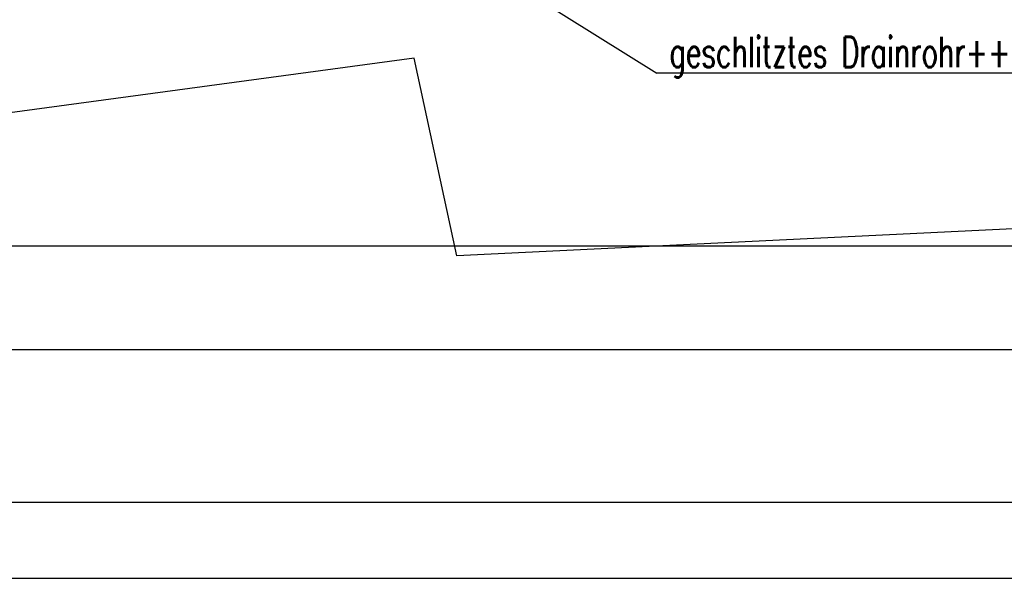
# Model space of a CAD drawing. Extents: x 3409653 to 3410193, y 5788342 to 5789000.
# Tile 9 of 79: x 3409746 to 3409778, y 5788627 to 5788645. Entities that reach past the tile are written whole.
import ezdxf

# ---------------------------------------------------------------- set-up
doc = ezdxf.new("R2010")
doc.units = 0
doc.header["$MEASUREMENT"] = 0
doc.linetypes.add('LINIENART0', pattern=[0])
for name, color, linetype in [('detail_AA-BB', 7, 'Continuous'), ('NULLEBENE', 7, 'Continuous'), ('Straßenbau', 7, 'Continuous'), ('TOP-HOEHENI', 7, 'Continuous')]:
    doc.layers.add(name, color=color, linetype=linetype)
doc.styles.add('SIMPLEX', font='simplex')

msp = doc.modelspace()

# ---------------------------------------------------------------- linework, layer by layer
at = {"layer": 'detail_AA-BB', "color": 128, "linetype": 'LINIENART0'}
for p in [(3409758.36179, 5788648.75569), (3409758.36179, 5788648.75569), (3409779.37544, 5788643.53687), (3409779.37544, 5788643.53687)]:
    msp.add_line(p, (3409766.71811, 5788643.53687), dxfattribs=at)
at = {"layer": 'NULLEBENE', "color": 144, "linetype": 'LINIENART0'}
for p, q in [((3409701.4105, 5788634.4705), (3410061.4105, 5788634.47034)), ((3409701.4105, 5788634.4705), (3410061.4105, 5788634.47034)), ((3409693.91, 5788626.96974), (3410158.91, 5788626.96974)), ((3409693.91, 5788626.96974), (3410158.91, 5788626.96974))]:
    msp.add_line(p, q, dxfattribs=at)
at = {"layer": 'NULLEBENE', "color": 161, "linetype": 'LINIENART0'}
msp.add_line((3409696.41, 5788629.46974), (3410066.41, 5788629.46974), dxfattribs=at)
msp.add_line((3409696.41, 5788629.46974), (3410066.41, 5788629.46974), dxfattribs=at)
at = {"layer": 'Straßenbau', "color": 176, "linetype": 'LINIENART0'}
msp.add_line((3409784.304, 5788637.85991), (3409703.30445, 5788637.85991), dxfattribs=at)
msp.add_line((3409784.304, 5788637.85991), (3409703.30445, 5788637.85991), dxfattribs=at)
msp.add_line((3409784.304, 5788637.85991), (3409703.30445, 5788637.85991), dxfattribs=at)
msp.add_line((3409784.304, 5788637.85991), (3409703.30445, 5788637.85991), dxfattribs=at)
at = {"layer": 'TOP-HOEHENI', "color": 95, "linetype": 'LINIENART0'}
for p, q in [((3409758.754, 5788644.026), (3409733.77, 5788640.658)), ((3409760.155, 5788637.541), (3409758.754, 5788644.026)), ((3409783.869, 5788638.705), (3409760.155, 5788637.541))]:
    msp.add_line(p, q, dxfattribs=at)

# ---------------------------------------------------------------- texts
at = {"layer": 'detail_AA-BB', "color": 128, "linetype": 'LINIENART0', "style": 'SIMPLEX', "width": 0.66046}
msp.add_text('geschlitztes Drainrohr++DN 200', height=1, dxfattribs=at).set_placement((3409767.12564, 5788643.72865))
msp.add_text('geschlitztes Drainrohr++DN 200', height=1, dxfattribs=at).set_placement((3409767.12564, 5788643.72865))

doc.saveas('drawing.dxf')
